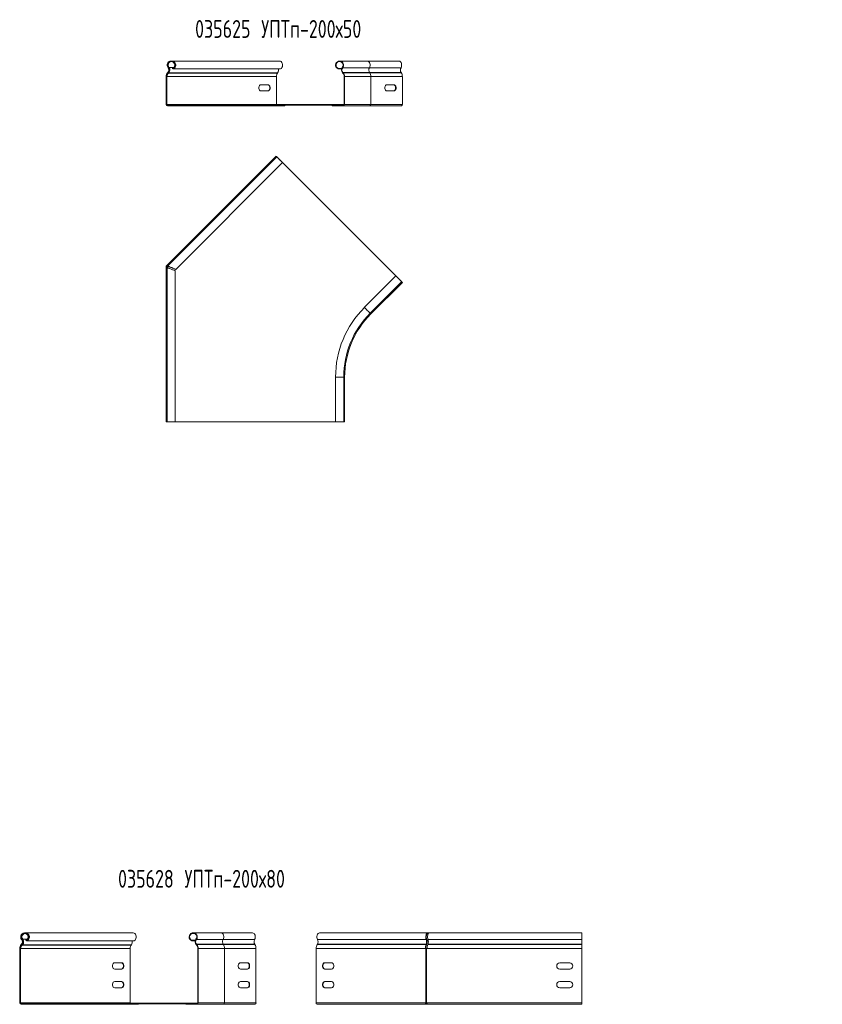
# Model space of a CAD drawing. Header units: millimetres. Extents: x -447 to 3808, y -2904 to 345.
# Tile 6 of 9: x 855 to 1754, y -1218 to -115. Entities that reach past the tile are written whole.
import ezdxf

# ---------------------------------------------------------------- set-up
doc = ezdxf.new("R2010")
doc.units = ezdxf.units.MM
doc.styles.add('SLDTEXTSTYLE0', font='TXT', dxfattribs={"width": 0.7, "bigfont": 'bigfont'})

msp = doc.modelspace()

# ---------------------------------------------------------------- linework, layer by layer
at = {"color": 7, "linetype": 'Continuous', "lineweight": 15}
for p, q in [((1146.1, -161.4), (1025.2, -161.4)), ((1244.2, -161.4), (1213.2, -161.4)), ((1279.5, -161.4), (1244.2, -161.4)), ((1020.9, -174.1), (1020.5, -174.5)), ((1020.5, -174.5), (1020.9, -174.9)), ((1021.3, -174.5), (1020.9, -174.1)), ((1021.3, -174.5), (1020.9, -174.9)), ((1021.1, -168.8), (1021.5, -168.5)), ((1021.6, -174.9), (1021.3, -174.5)), ((1021.4, -174.4), (1021.6, -174.1)), ((1021.9, -174.5), (1021.6, -174.1)), ((1021.6, -174.9), (1021.9, -174.5)), ((1021.6, -174.9), (1143.6, -174.9)), ((1022.1, -168.5), (1021.8, -168.8)), ((1021.9, -174.5), (1143.8, -174.5)), ((1026.1, -170.2), (1026, -169.7)), ((1026.8, -170.2), (1026.7, -169.9)), ((1026.8, -170.2), (1147.2, -170.2)), ((1143.8, -174.5), (1143.6, -174.9)), ((1211.6, -170.2), (1211.8, -169.7)), ((1211.6, -170.2), (1215.4, -170.2)), ((1211.8, -169.7), (1215.6, -169.7)), ((1216.7, -168.8), (1216.3, -168.5)), ((1216.9, -174.1), (1216.5, -174.5)), ((1216.8, -174.9), (1216.5, -174.5)), ((1216.7, -168.8), (1246.6, -168.8)), ((1217.2, -174.5), (1216.8, -174.9)), ((1217.2, -174.5), (1216.9, -174.1)), ((1216.9, -174.1), (1246.8, -174.1)), ((1217.2, -174.5), (1247, -174.5)), ((1246.6, -168.8), (1282, -168.8)), ((1247, -174.5), (1246.8, -174.1)), ((1246.8, -174.1), (1282.1, -174.1)), ((1247, -174.5), (1282.4, -174.5)), ((1282.4, -174.5), (1282.1, -174.1)), ((1019.4, -178.6), (1018.9, -178.6)), ((1018.9, -178.6), (1018.9, -209.9)), ((1019.4, -178.6), (1019.4, -209.9)), ((1019.6, -178.6), (1019.4, -178.6)), ((1019.6, -209.9), (1019.6, -178.6)), ((1019.6, -178.6), (1020.1, -178.6)), ((1020.1, -178.6), (1142.5, -178.6)), ((1142.5, -178.6), (1142.5, -209.9)), ((1218.3, -209.9), (1218.3, -178.6)), ((1218.9, -178.6), (1218.3, -178.6)), ((1218.9, -209.9), (1218.9, -178.6)), ((1218.9, -178.6), (1248.2, -178.6)), ((1248.2, -209.9), (1248.2, -178.6)), ((1248.2, -178.6), (1283.5, -178.6)), ((1283.5, -209.9), (1283.5, -178.6)), ((1132.9, -187.9), (1125.2, -187.9)), ((1125.2, -194.9), (1132.9, -194.9)), ((1274, -187.9), (1266.2, -187.9)), ((1266.2, -194.9), (1274, -194.9)), ((1018.9, -209.9), (1019.4, -209.9)), ((1019.4, -209.9), (1019.6, -209.9)), ((1019.6, -209.9), (1020.1, -209.9)), ((1020.1, -209.9), (1142.5, -209.9)), ((1020.4, -210.8), (1020.4, -210.1)), ((1020.4, -210.1), (1217.4, -210.1)), ((1020.4, -210.8), (1217.4, -210.8)), ((1020.4, -210.8), (1020.4, -211.4)), ((1020.4, -211.4), (1032.9, -211.4)), ((1032.9, -210.8), (1032.9, -211.4)), ((1033.5, -211.4), (1032.9, -211.4)), ((1033.5, -210.8), (1033.5, -211.4)), ((1033.5, -211.4), (1152, -211.4)), ((1152, -210.8), (1152, -211.4)), ((1204.9, -210.8), (1217.4, -210.8)), ((1204.9, -211.4), (1204.9, -210.8)), ((1204.9, -211.4), (1217.4, -211.4)), ((1217.4, -210.8), (1217.4, -210.1)), ((1217.4, -210.1), (1218.3, -210.1)), ((1217.4, -211.4), (1217.4, -210.8)), ((1217.4, -211.4), (1247.1, -211.4)), ((1218.9, -209.9), (1218.3, -209.9)), ((1218.9, -209.9), (1248.2, -209.9)), ((1247.1, -211.4), (1282.5, -211.4)), ((1248.2, -209.9), (1283.5, -209.9)), ((1019.7, -390.3), (1142.1, -267.9)), ((1142.9, -268.7), (1020.8, -390.8)), ((1029.8, -394.7), (1149.3, -275.1)), ((1143.2, -269), (1143.2, -269)), ((1276.3, -402.1), (1143.2, -269)), ((1019.4, -391.6), (1018.9, -391.6)), ((1018.9, -392.3), (1018.9, -391.6)), ((1018.9, -565.4), (1018.9, -392.3)), ((1019.4, -392.3), (1018.9, -392.3)), ((1019.2, -390.8), (1019.7, -390.3)), ((1019.6, -391.2), (1019.2, -390.8)), ((1019.4, -392.3), (1019.4, -391.6)), ((1019.6, -391.2), (1020.1, -390.7)), ((1020.1, -390.7), (1019.7, -390.3)), ((1020.6, -392.7), (1020, -392.7)), ((1020, -392.7), (1020, -565.4)), ((1021.1, -391.1), (1020.4, -391.8)), ((1020.4, -391.8), (1020.4, -392.7)), ((1020.8, -390.8), (1021.2, -391.2)), ((1029.1, -565.4), (1029.1, -396.3)), ((1276.3, -402.1), (1240.9, -437.5)), ((1247.4, -443.9), (1282.7, -408.5)), ((1248.2, -444.7), (1283.5, -409.3)), ((1208.7, -515.4), (1208.7, -565.4)), ((1217.8, -565.4), (1217.8, -515.4)), ((1218.9, -565.4), (1218.9, -515.4)), ((1020, -565.4), (1018.9, -565.4)), ((1029.1, -565.4), (1020, -565.4)), ((1020.4, -565.4), (1208.7, -565.4)), ((1020.4, -565.4), (1020.4, -565.4)), ((1217.8, -565.4), (1208.7, -565.4)), ((1218.9, -565.4), (1217.8, -565.4)), ((857.1, -1145.5), (857.7, -1145)), ((858.3, -1145), (858, -1145.4)), ((982.2, -1138), (861.3, -1138)), ((862.2, -1146.8), (862, -1146.2)), ((862.8, -1146.8), (862.8, -1146.6)), ((862.8, -1146.8), (983.3, -1146.8)), ((1047.7, -1146.8), (1047.9, -1146.3)), ((1047.7, -1146.8), (1051.5, -1146.8)), ((1047.9, -1146.3), (1051.6, -1146.3)), ((1080.2, -1138), (1049.3, -1138)), ((1052.8, -1145.5), (1052.4, -1145.1)), ((1052.8, -1145.5), (1082.7, -1145.5)), ((1115.6, -1138), (1080.2, -1138)), ((1082.7, -1145.5), (1118.1, -1145.5)), ((1310.3, -1145.5), (1188.5, -1145.5)), ((1311.9, -1138), (1190.9, -1138)), ((1310.7, -1145), (1310.3, -1145.5)), ((1312.4, -1146.2), (1311, -1146.2)), ((1312.5, -1146.8), (1311, -1146.8)), ((1311.9, -1138.7), (1311.9, -1138)), ((1484.4, -1145.5), (1312.2, -1145.5)), ((1312.4, -1146.4), (1312.4, -1146.2)), ((1484.4, -1138), (1313.4, -1138)), ((1484.4, -1138), (1484.4, -1145.5)), ((1484.4, -1145.5), (1484.4, -1150.8)), ((855.7, -1155.3), (855, -1155.3)), ((855, -1155.3), (855, -1216.5)), ((855.7, -1155.3), (855.7, -1216.5)), ((855.8, -1155.3), (855.7, -1155.3)), ((855.8, -1216.5), (855.8, -1155.3)), ((855.8, -1155.3), (856.3, -1155.3)), ((856.3, -1155.3), (978.7, -1155.3)), ((857, -1150.8), (856.6, -1151.1)), ((856.6, -1151.1), (857.1, -1151.6)), ((857.5, -1151.2), (857, -1150.8)), ((857.5, -1151.2), (857.1, -1151.6)), ((857.7, -1151.6), (857.5, -1151.2)), ((857.7, -1151.6), (858.1, -1151.2)), ((857.7, -1151.6), (979.7, -1151.6)), ((858.1, -1151.2), (857.8, -1150.9)), ((858.1, -1151.2), (980, -1151.2)), ((978.7, -1155.3), (978.7, -1216.5)), ((980, -1151.2), (979.7, -1151.6)), ((1053, -1150.8), (1052.6, -1151.1)), ((1052.9, -1151.5), (1052.6, -1151.1)), ((1053.3, -1151.1), (1052.9, -1151.5)), ((1053.3, -1151.1), (1053, -1150.8)), ((1053, -1150.8), (1082.8, -1150.8)), ((1053.3, -1151.1), (1083.1, -1151.1)), ((1055, -1155.3), (1054.4, -1155.3)), ((1054.4, -1216.5), (1054.4, -1155.3)), ((1055, -1216.5), (1055, -1155.3)), ((1055, -1155.3), (1084.2, -1155.3)), ((1083.1, -1151.1), (1082.8, -1150.8)), ((1082.8, -1150.8), (1118.2, -1150.8)), ((1083.1, -1151.1), (1118.4, -1151.1)), ((1084.2, -1216.5), (1084.2, -1155.3)), ((1084.2, -1155.3), (1119.6, -1155.3)), ((1118.4, -1151.1), (1118.2, -1150.8)), ((1119.6, -1216.5), (1119.6, -1155.3)), ((1186.9, -1155.3), (1186.9, -1216.5)), ((1309.3, -1155.3), (1186.9, -1155.3)), ((1188.3, -1150.8), (1188.1, -1151.1)), ((1310.1, -1151.1), (1188.1, -1151.1)), ((1310.2, -1150.8), (1188.3, -1150.8)), ((1309.8, -1155.3), (1309.3, -1155.3)), ((1309.8, -1155.3), (1310.7, -1155.3)), ((1309.8, -1216.5), (1309.8, -1155.3)), ((1310.1, -1151.1), (1310.2, -1150.8)), ((1310.4, -1151.6), (1310.1, -1151.1)), ((1310.6, -1151.2), (1310.2, -1150.8)), ((1310.4, -1151.6), (1310.6, -1151.2)), ((1310.7, -1216.5), (1310.7, -1155.3)), ((1311.3, -1155.3), (1310.7, -1155.3)), ((1484.4, -1155.3), (1311.3, -1155.3)), ((1312.1, -1150.8), (1311.9, -1151.1)), ((1484.4, -1151.1), (1311.9, -1151.1)), ((1484.4, -1150.8), (1312.1, -1150.8)), ((1484.4, -1150.8), (1484.4, -1151.1)), ((1484.4, -1151.1), (1484.4, -1155.3)), ((1484.4, -1155.3), (1484.4, -1216.5)), ((969.2, -1171.5), (961.4, -1171.5)), ((961.4, -1178.5), (969.2, -1178.5)), ((1110.1, -1171.5), (1102.3, -1171.5)), ((1102.3, -1178.5), (1110.1, -1178.5)), ((1204.2, -1171.5), (1196.5, -1171.5)), ((1196.5, -1178.5), (1204.2, -1178.5)), ((1470.9, -1171.5), (1459.9, -1171.5)), ((1459.9, -1178.5), (1470.9, -1178.5)), ((969.2, -1192.5), (961.4, -1192.5)), ((961.4, -1199.5), (969.2, -1199.5)), ((1110.1, -1192.5), (1102.3, -1192.5)), ((1102.3, -1199.5), (1110.1, -1199.5)), ((1204.2, -1192.5), (1196.5, -1192.5)), ((1196.5, -1199.5), (1204.2, -1199.5)), ((1470.9, -1192.5), (1459.9, -1192.5)), ((1459.9, -1199.5), (1470.9, -1199.5)), ((855, -1216.5), (855.7, -1216.5)), ((855.7, -1216.5), (855.8, -1216.5)), ((855.8, -1216.5), (856.3, -1216.5)), ((856.3, -1216.5), (978.7, -1216.5)), ((856.5, -1217.3), (856.5, -1216.6)), ((856.5, -1216.6), (1053.5, -1216.6)), ((856.5, -1217.3), (856.5, -1218)), ((856.5, -1217.3), (869, -1217.3)), ((856.5, -1218), (869, -1218)), ((869, -1217.3), (869, -1218)), ((869, -1217.3), (1053.5, -1217.3)), ((869.6, -1218), (869, -1218)), ((869.6, -1217.3), (869.6, -1218)), ((869.6, -1218), (988.1, -1218)), ((978.7, -1216.5), (978.7, -1216.6)), ((988.1, -1217.3), (988.1, -1218)), ((1041, -1217.4), (1053.5, -1217.4)), ((1041, -1218), (1041, -1217.4)), ((1041, -1218), (1053.5, -1218)), ((1053.5, -1217.3), (1053.5, -1216.6)), ((1053.5, -1216.6), (1054.4, -1216.6)), ((1053.5, -1217.3), (1054, -1217.3)), ((1053.5, -1218), (1053.5, -1217.4)), ((1053.5, -1218), (1083.2, -1218)), ((1055, -1216.5), (1054.4, -1216.5)), ((1055, -1216.5), (1084.2, -1216.5)), ((1083.2, -1218), (1118.5, -1218)), ((1084.2, -1216.5), (1119.6, -1216.5)), ((1309.3, -1216.5), (1186.9, -1216.5)), ((1310.2, -1218), (1188, -1218)), ((1309.8, -1216.5), (1309.3, -1216.5)), ((1310.7, -1216.5), (1309.8, -1216.5)), ((1309.8, -1216.6), (1310.8, -1216.6)), ((1310.2, -1217.3), (1310.2, -1218)), ((1310.2, -1217.3), (1310.8, -1217.3)), ((1311.6, -1218), (1310.2, -1218)), ((1311.3, -1216.5), (1310.7, -1216.5)), ((1310.8, -1217.3), (1310.8, -1216.6)), ((1310.8, -1216.6), (1311.3, -1216.6)), ((1310.8, -1217.3), (1311.4, -1217.3)), ((1484.4, -1216.5), (1311.3, -1216.5)), ((1484.4, -1218), (1311.6, -1218)), ((1484.4, -1216.5), (1484.4, -1218))]:
    msp.add_line(p, q, dxfattribs=at)
at = {"color": 8, "linetype": 'Continuous', "lineweight": 15}
for p, q in [((1022.1, -168.5), (1027.6, -168.5)), ((1028.3, -168.5), (1028.4, -168.5)), ((1217.8, -515.4), (1208.7, -515.4)), ((1218.9, -515.4), (1217.8, -515.4)), ((858.3, -1145), (863.6, -1145))]:
    msp.add_line(p, q, dxfattribs=at)
at = {"color": 7, "linetype": 'Continuous', "lineweight": 15, "flags": 128}
for points in [[(1147.2, -170.2), (1148, -169.6), (1148.7, -168.7), (1149.1, -167.6), (1149.3, -166.4), (1149.3, -165.1), (1149, -163.9), (1148.5, -162.8), (1147.8, -162), (1147, -161.5), (1146.1, -161.4)], [(1282, -168.8), (1282.5, -167.8), (1282.7, -166.5), (1282.7, -165.3), (1282.4, -164), (1282, -163), (1281.3, -162.1), (1280.5, -161.6), (1279.6, -161.4), (1279.5, -161.4)], [(1125.2, -187.9), (1124.3, -188.1), (1123.6, -188.7), (1123, -189.6), (1122.7, -190.8), (1122.7, -192), (1123, -193.1), (1123.6, -194.1), (1124.3, -194.7), (1125.2, -194.9)], [(1132.6, -187.9), (1133.4, -188.1), (1134.2, -188.7), (1134.7, -189.6), (1135, -190.8), (1135, -192), (1134.7, -193.1), (1134.2, -194.1), (1133.4, -194.7), (1132.6, -194.9)], [(1132.9, -194.9), (1133.8, -194.7), (1134.5, -194.1), (1135.1, -193.1), (1135.4, -192), (1135.4, -190.8), (1135.1, -189.6), (1134.5, -188.7), (1133.8, -188.1), (1132.9, -187.9)], [(1266.2, -187.9), (1265.4, -188.1), (1264.6, -188.7), (1264.1, -189.6), (1263.8, -190.8), (1263.8, -192), (1264.1, -193.1), (1264.6, -194.1), (1265.4, -194.7), (1266.2, -194.9)], [(1273.6, -187.9), (1274.4, -188.1), (1275.2, -188.7), (1275.7, -189.6), (1276, -190.8), (1276, -192), (1275.7, -193.1), (1275.2, -194.1), (1274.4, -194.7), (1273.6, -194.9)], [(1274, -194.9), (1274.8, -194.7), (1275.6, -194.1), (1276.1, -193.1), (1276.4, -192), (1276.4, -190.8), (1276.1, -189.6), (1275.6, -188.7), (1274.8, -188.1), (1274, -187.9)], [(1142.5, -209.9), (1142.5, -210.1), (1142.5, -210.1)], [(1142.9, -268.7), (1142.8, -268.6), (1142.6, -268.4), (1142.4, -268.2), (1142.3, -268.1), (1142.2, -268), (1142.1, -267.9), (1142.1, -267.9)], [(1149.3, -275.1), (1149.3, -275.1), (1149, -274.8), (1148.5, -274.3), (1147.8, -273.6), (1147, -272.8), (1146.1, -271.9), (1145.2, -271), (1144.4, -270.2), (1143.7, -269.5), (1143.2, -269), (1142.9, -268.7), (1142.9, -268.7)], [(1020, -392.7), (1019.8, -392.6), (1019.3, -392.4), (1019, -392.3), (1018.9, -392.3)], [(1020.6, -392.7), (1020.3, -392.6), (1019.8, -392.4), (1019.5, -392.3), (1019.4, -392.3)], [(1019.7, -390.3), (1019.8, -390.4), (1020.1, -390.5), (1020.6, -390.8), (1020.8, -390.9)], [(1024.6, -394.4), (1023.7, -394.1), (1022.9, -393.8), (1022.1, -393.5), (1021.4, -393.3), (1020.9, -393), (1020.4, -392.9), (1020.2, -392.8), (1020, -392.7), (1020, -392.7)], [(1020.1, -390.7), (1020.2, -390.8), (1020.5, -390.9), (1020.9, -391.1), (1021.2, -391.2)], [(1024.6, -394.4), (1023.8, -394.1), (1023.1, -393.8), (1022.4, -393.5), (1021.8, -393.3), (1021.3, -393), (1020.9, -392.9), (1020.7, -392.8), (1020.6, -392.7), (1020.6, -392.7)], [(1020.8, -390.8), (1020.8, -390.8), (1021, -390.9), (1021.2, -391), (1021.7, -391.2), (1022.2, -391.4), (1022.9, -391.8), (1023.6, -392.1), (1024.4, -392.5), (1025.2, -392.8)], [(1021.2, -391.2), (1021.2, -391.2), (1021.3, -391.2), (1021.6, -391.3), (1022, -391.5), (1022.5, -391.7), (1023.1, -392), (1023.7, -392.2), (1024.5, -392.5), (1025.2, -392.8)], [(1029.1, -396.3), (1029.1, -396.3), (1029, -396.2), (1028.7, -396.1), (1028.2, -395.9), (1027.6, -395.7), (1027, -395.4), (1026.2, -395.1), (1025.4, -394.7), (1024.6, -394.4)], [(1025.2, -392.8), (1026, -393.2), (1026.9, -393.5), (1027.6, -393.8), (1028.3, -394.1), (1028.8, -394.4), (1029.3, -394.5), (1029.6, -394.7), (1029.7, -394.7), (1029.8, -394.7)], [(1282.7, -408.5), (1282.7, -408.5), (1282.4, -408.2), (1282, -407.8), (1281.3, -407.1), (1280.5, -406.3), (1279.6, -405.4), (1278.7, -404.5), (1277.9, -403.7), (1277.2, -403), (1276.6, -402.4), (1276.4, -402.2), (1276.3, -402.1)], [(1283.5, -409.3), (1283.5, -409.3), (1283.5, -409.3), (1283.4, -409.2), (1283.2, -409), (1283.1, -408.9), (1282.9, -408.7), (1282.7, -408.5)], [(983.3, -1146.8), (984.1, -1146.2), (984.8, -1145.3), (985.2, -1144.2), (985.4, -1143), (985.4, -1141.7), (985.1, -1140.5), (984.6, -1139.5), (983.9, -1138.7), (983.1, -1138.2), (982.2, -1138)], [(1118.1, -1145.5), (1118.5, -1144.4), (1118.8, -1143.1), (1118.8, -1141.9), (1118.5, -1140.7), (1118, -1139.6), (1117.4, -1138.7), (1116.5, -1138.2), (1115.7, -1138), (1115.6, -1138)], [(1190.9, -1138), (1190.9, -1138), (1190, -1138.2), (1189.2, -1138.7), (1188.5, -1139.6), (1188, -1140.7), (1187.7, -1141.9), (1187.7, -1143.1), (1188, -1144.4), (1188.5, -1145.5)], [(961.4, -1171.5), (960.5, -1171.7), (959.8, -1172.3), (959.2, -1173.2), (958.9, -1174.4), (958.9, -1175.6), (959.2, -1176.7), (959.8, -1177.7), (960.5, -1178.3), (961.4, -1178.5)], [(968.7, -1171.5), (969.5, -1171.7), (970.2, -1172.3), (970.8, -1173.2), (971.1, -1174.4), (971.1, -1175.6), (970.8, -1176.7), (970.2, -1177.7), (969.5, -1178.3), (968.7, -1178.5)], [(969.2, -1178.5), (970, -1178.3), (970.7, -1177.7), (971.3, -1176.7), (971.6, -1175.6), (971.6, -1174.4), (971.3, -1173.2), (970.7, -1172.3), (970, -1171.7), (969.2, -1171.5)], [(1102.3, -1171.5), (1101.4, -1171.7), (1100.7, -1172.3), (1100.1, -1173.2), (1099.8, -1174.4), (1099.8, -1175.6), (1100.1, -1176.7), (1100.7, -1177.7), (1101.4, -1178.3), (1102.3, -1178.5)], [(1109.7, -1171.5), (1110.5, -1171.7), (1111.3, -1172.3), (1111.8, -1173.2), (1112.1, -1174.4), (1112.1, -1175.6), (1111.8, -1176.7), (1111.3, -1177.7), (1110.5, -1178.3), (1109.7, -1178.5)], [(1110.1, -1178.5), (1110.9, -1178.3), (1111.7, -1177.7), (1112.2, -1176.7), (1112.5, -1175.6), (1112.5, -1174.4), (1112.2, -1173.2), (1111.7, -1172.3), (1110.9, -1171.7), (1110.1, -1171.5)], [(1196.5, -1171.5), (1195.6, -1171.7), (1194.9, -1172.3), (1194.3, -1173.2), (1194, -1174.4), (1194, -1175.6), (1194.3, -1176.7), (1194.9, -1177.7), (1195.6, -1178.3), (1196.5, -1178.5)], [(1197, -1178.5), (1196.1, -1178.3), (1195.4, -1177.7), (1194.8, -1176.7), (1194.5, -1175.6), (1194.5, -1174.4), (1194.8, -1173.2), (1195.4, -1172.3), (1196.1, -1171.7), (1197, -1171.5)], [(1204.2, -1178.5), (1205.1, -1178.3), (1205.8, -1177.7), (1206.4, -1176.7), (1206.7, -1175.6), (1206.7, -1174.4), (1206.4, -1173.2), (1205.8, -1172.3), (1205.1, -1171.7), (1204.2, -1171.5)], [(961.4, -1192.5), (960.5, -1192.7), (959.8, -1193.3), (959.2, -1194.2), (958.9, -1195.4), (958.9, -1196.6), (959.2, -1197.7), (959.8, -1198.7), (960.5, -1199.3), (961.4, -1199.5)], [(968.7, -1192.5), (969.5, -1192.7), (970.2, -1193.3), (970.8, -1194.2), (971.1, -1195.4), (971.1, -1196.6), (970.8, -1197.7), (970.2, -1198.7), (969.5, -1199.3), (968.7, -1199.5)], [(969.2, -1199.5), (970, -1199.3), (970.7, -1198.7), (971.3, -1197.7), (971.6, -1196.6), (971.6, -1195.4), (971.3, -1194.2), (970.7, -1193.3), (970, -1192.7), (969.2, -1192.5)], [(1102.3, -1192.5), (1101.4, -1192.7), (1100.7, -1193.3), (1100.1, -1194.2), (1099.8, -1195.4), (1099.8, -1196.6), (1100.1, -1197.7), (1100.7, -1198.7), (1101.4, -1199.3), (1102.3, -1199.5)], [(1109.7, -1192.5), (1110.5, -1192.7), (1111.3, -1193.3), (1111.8, -1194.2), (1112.1, -1195.4), (1112.1, -1196.6), (1111.8, -1197.7), (1111.3, -1198.7), (1110.5, -1199.3), (1109.7, -1199.5)], [(1110.1, -1199.5), (1110.9, -1199.3), (1111.7, -1198.7), (1112.2, -1197.7), (1112.5, -1196.6), (1112.5, -1195.4), (1112.2, -1194.2), (1111.7, -1193.3), (1110.9, -1192.7), (1110.1, -1192.5)], [(1196.5, -1192.5), (1195.6, -1192.7), (1194.9, -1193.3), (1194.3, -1194.2), (1194, -1195.4), (1194, -1196.6), (1194.3, -1197.7), (1194.9, -1198.7), (1195.6, -1199.3), (1196.5, -1199.5)], [(1197, -1199.5), (1196.1, -1199.3), (1195.4, -1198.7), (1194.8, -1197.7), (1194.5, -1196.6), (1194.5, -1195.4), (1194.8, -1194.2), (1195.4, -1193.3), (1196.1, -1192.7), (1197, -1192.5)], [(1204.2, -1199.5), (1205.1, -1199.3), (1205.8, -1198.7), (1206.4, -1197.7), (1206.7, -1196.6), (1206.7, -1195.4), (1206.4, -1194.2), (1205.8, -1193.3), (1205.1, -1192.7), (1204.2, -1192.5)]]:
    msp.add_lwpolyline(points, dxfattribs=at)
at = {"color": 8, "linetype": 'Continuous', "lineweight": 15, "flags": 128}
for points in [[(1246.6, -168.8), (1247.1, -167.8), (1247.4, -166.5), (1247.3, -165.3), (1247.1, -164), (1246.6, -163), (1245.9, -162.1), (1245.1, -161.6), (1244.2, -161.4), (1244.2, -161.4)], [(1247.4, -443.9), (1247.3, -443.9), (1247.1, -443.6), (1246.6, -443.1), (1245.9, -442.4), (1245.1, -441.6), (1244.2, -440.7), (1243.3, -439.8), (1242.5, -439), (1241.8, -438.3), (1241.3, -437.8), (1241, -437.5), (1240.9, -437.5)], [(1248.2, -444.7), (1248.2, -444.7), (1248.1, -444.6), (1248, -444.5), (1247.9, -444.4), (1247.7, -444.2), (1247.5, -444), (1247.4, -443.9)], [(1082.7, -1145.5), (1083.2, -1144.4), (1083.4, -1143.1), (1083.4, -1141.9), (1083.2, -1140.7), (1082.7, -1139.6), (1082, -1138.7), (1081.2, -1138.2), (1080.3, -1138), (1080.2, -1138)]]:
    msp.add_lwpolyline(points, dxfattribs=at)
at = {"color": 7, "linetype": 'Continuous', "lineweight": 15}
for centre, radius, start, end in [((1024.6, -165.9), 4.55, 290.35, 219.6593), ((1024.6, -165.9), 4, 290.35, 219.6593), ((1025.2, -165.9), 4, 94.5767, 219.6593), ((1025.2, -165.9), 4.55, 290.35, 90), ((1213.2, -165.9), 4.55, 320.3175, 249.65), ((1213.2, -165.9), 4, 320.3175, 249.65), ((1024.9, -178.6), 6, 136.4421, 180), ((1024.9, -178.6), 5.45, 136.4421, 180), ((1025.5, -178.6), 5.45, 136.4421, 180), ((1018, -171.4), 4, 316.4421, 39.6593), ((1018, -171.4), 4.55, 316.4421, 39.6593), ((1018.6, -171.4), 4.55, 316.4421, 39.6593), ((1149.3, -178.5), 6.8, 147.5419, 180.9059), ((1138.8, -171.4), 5.92, 328.0751, 11.6461), ((1219.8, -171.4), 4.55, 140.3175, 223.5358), ((1219.8, -171.4), 4, 140.3175, 223.5358), ((1212.9, -178.6), 5.45, 0, 43.5358), ((1212.9, -178.6), 6, 0, 43.5358), ((1251.2, -171.4), 5.24, 150.9326, 211.7929), ((1240.7, -178.5), 7.48, 359.0949, 32.4403), ((1286.6, -171.4), 5.24, 150.9329, 211.7926), ((1276, -178.5), 7.48, 359.0945, 32.4403), ((1020.4, -209.9), 1.5, 180, 270), ((1020.4, -209.9), 0.95, 180, 270), ((1021, -209.9), 0.95, 180, 227.7824), ((1217.4, -209.9), 0.95, 270, 0), ((1217.4, -209.9), 1.5, 270, 0), ((1246.8, -210.1), 1.34, 281.422, 8.0497), ((1282.2, -210.1), 1.34, 281.4229, 8.0496), ((1019.9, -391.6), 1.05, 135, 180), ((1019.9, -391.6), 0.5, 135, 180), ((1318.9, -515.4), 110.2, 135, 180), ((1318.9, -515.4), 101.1, 135, 180), ((1318.9, -515.4), 100, 135, 180), ((860.6, -1142.5), 4.55, 290.35, 219.6593), ((860.6, -1142.5), 3.85, 290.35, 219.6593), ((854.1, -1148), 4, 316.4421, 39.6593), ((861.3, -1142.5), 3.85, 94.6, 219.6593), ((854.1, -1148), 4.7, 316.4421, 39.6593), ((854.7, -1148), 4.7, 316.4421, 39.6593), ((861.3, -1142.5), 4.55, 290.35, 90), ((974.8, -1148), 6.11, 328.072, 11.2879), ((1049.3, -1142.5), 4.55, 320.3175, 249.65), ((1049.3, -1142.5), 4, 320.3175, 249.65), ((1055.9, -1148), 4.55, 140.3175, 223.5358), ((1055.9, -1148), 4, 140.3175, 223.5358), ((1087.3, -1148), 5.24, 150.9326, 211.7928), ((1122.7, -1148), 5.24, 150.9329, 211.7926), ((1183.9, -1148), 5.24, 328.1911, 29.0517), ((861, -1155.3), 6, 136.4421, 180), ((861, -1155.3), 5.3, 136.4421, 180), ((861.6, -1155.3), 5.3, 136.4421, 180), ((985.3, -1155.2), 6.61, 147.5416, 180.9063), ((1049, -1155.3), 5.45, 0, 43.5358), ((1049, -1155.3), 6, 0, 43.5358), ((1076.8, -1155.1), 7.48, 359.0949, 32.4404), ((1112.1, -1155.1), 7.48, 359.0944, 32.4404), ((1194.4, -1155.1), 7.48, 147.5417, 180.9061), ((1459.9, -1175), 3.5, 90, 270), ((1470.9, -1175), 3.5, 270, 90), ((1470.9, -1175), 3.5, 270, 90), ((1459.9, -1196), 3.5, 90, 270), ((1470.9, -1196), 3.5, 270, 90), ((1470.9, -1196), 3.5, 270, 90), ((856.5, -1216.5), 1.5, 180, 270), ((856.5, -1216.5), 0.8, 180, 270), ((857.1, -1216.5), 0.8, 180, 219.4746), ((1053.5, -1216.5), 0.95, 270, 0), ((1053.5, -1216.5), 1.5, 270, 0), ((1082.9, -1216.7), 1.34, 281.422, 8.0497), ((1118.3, -1216.7), 1.34, 281.4229, 8.0496), ((1188.2, -1216.7), 1.34, 171.9505, 258.5782)]:
    msp.add_arc(centre, radius, start, end, dxfattribs=at)
for centre, major_axis, ratio, start_param, end_param in [((1025.2, -165.9), (0, 4.55), 0.964595, 0.867216, 2.262982), ((1025.2, -165.9), (0, 4.55), 0.964595, 0, 0.071473), ((1025.2, -165.9), (4.16, 0), 0.961286, 5.474553, 7.091818), ((1025.5, -178.6), (0, 6), 0.973151, 0.810568, 1.570796), ((1018.6, -171.4), (4.16, 0), 0.961286, 5.522957, 6.975371), ((1021, -209.9), (0, 1.5), 0.892606, 1.570796, 2.146968), ((861.3, -1142.5), (0, 4.55), 0.95494, 1.107836, 2.033757), ((854.7, -1148), (4.21, 0), 0.951243, 5.747208, 6.819163), ((861.3, -1142.5), (0, 4.55), 0.95494, 0, 0.06948), ((861.3, -1142.5), (4.06, 0), 0.949439, 5.745889, 6.820481), ((1311.9, -1142.5), (0, 4.55), 0.459274, 0, 2.262982), ((1311.9, -1142.5), (0, 3.85), 0.414214, 0, 2.262982), ((1309.2, -1148), (0, 4), 0.362957, 3.952161, 5.404574), ((1309.2, -1148), (0, 4.7), 0.414214, 3.952161, 5.404574), ((1313.4, -1142.5), (0, 4.55), 0.350488, 0, 2.262982), ((1311.9, -1142.5), (0, 4.55), 0.414214, 5.84038, 6.283185), ((1311.9, -1142.5), (0, 3.85), 0.36096, 5.908872, 6.283185), ((1310.7, -1148), (0, 4), 0.486701, 3.952161, 5.404574), ((861.6, -1155.3), (0, 6), 0.965829, 1.098498, 1.570796), ((1312, -1155.3), (0, 6), 0.448384, 0.810568, 1.570796), ((1312, -1155.3), (0, 5.3), 0.414214, 0.810568, 1.570796), ((1313.5, -1155.3), (0, 6), 0.365889, 0.810568, 1.570796), ((857.1, -1216.5), (0, 1.5), 0.863316, 1.570796, 1.938609), ((1310.2, -1216.5), (0, 1.5), 0.550897, 1.570796, 3.141593), ((1310.2, -1216.5), (0, 0.8), 0.414214, 1.570796, 3.141593), ((1311.6, -1216.5), (0, 1.5), 0.220914, 1.570796, 3.141593)]:
    msp.add_ellipse(centre, major_axis=major_axis, ratio=ratio, start_param=start_param, end_param=end_param, dxfattribs=at)

# ---------------------------------------------------------------- texts
at = {"color": 7, "linetype": 'Continuous', "lineweight": 0, "char_height": 20, "attachment_point": 1, "style": 'SLDTEXTSTYLE0'}
for s, insert in [('035625 \\M+18454\\M+18450\\M+18453\\M+18481-200\\M+1848750', (1051.4, -115.4)), ('035628 \\M+18454\\M+18450\\M+18453\\M+18481-200\\M+1848780', (965.1, -1067.4))]:
    msp.add_mtext(s, dxfattribs=dict(at, insert=insert))

doc.saveas('drawing.dxf')
